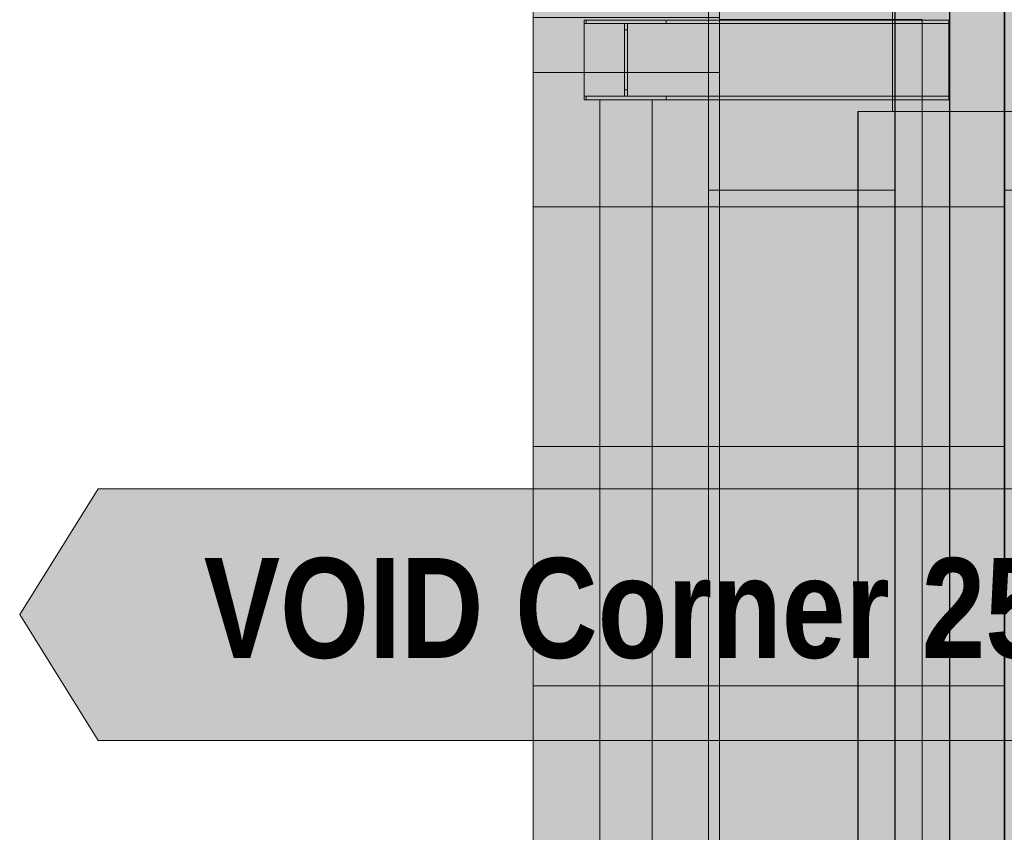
# Model space of a CAD drawing. Header units: millimetres. Extents: x 17 to 413, y 4 to 292.
# Tile 95 of 189: x 51 to 64, y 210 to 220. Entities that reach past the tile are written whole.
import ezdxf
from ezdxf.enums import TextEntityAlignment as Align

# ---------------------------------------------------------------- set-up
doc = ezdxf.new("R2010")
doc.units = ezdxf.units.MM
doc.linetypes.add('DASHED', pattern=[1.524, 1.27, -0.254])
for name, color, linetype in [('FILL-C_9EB2DB', 7, 'Continuous'), ('FILL-EPS', 7, 'Continuous'), ('FILL-WHITE', 7, 'Continuous'), ('LINE-C_2E8C94', 7, 'Continuous'), ('LINE-C_337880', 7, 'Continuous'), ('LINE-INK', 7, 'Continuous'), ('LINE-STEEL', 7, 'Continuous'), ('LINE-STEEL-DASH', 7, 'DASHED'), ('LINE-TEAL_DK', 7, 'Continuous'), ('TEXT-TEAL_DK', 7, 'Continuous')]:
    doc.layers.add(name, color=color, linetype=linetype)
doc.styles.add('OpenSansCondensed-Bold', font='OpenSansCondensed-Bold.ttf')

msp = doc.modelspace()

# ---------------------------------------------------------------- hatches: boundary and pattern name
at = {"layer": 'FILL-C_9EB2DB', "true_color": 0x9eb2db}
h = msp.add_hatch(color=9, dxfattribs=at)
h.dxf.hatch_style = 1
h.paths.add_polyline_path([(58.234, 219.904), (62.874, 219.904), (62.874, 219.859), (58.234, 219.859)])
h = msp.add_hatch(color=9, dxfattribs=at)
h.dxf.hatch_style = 1
h.paths.add_polyline_path([(58.234, 219.859), (58.234, 219.904), (62.874, 219.904), (62.874, 219.859)])
h = msp.add_hatch(color=9, dxfattribs=at)
h.dxf.hatch_style = 1
h.paths.add_polyline_path([(58.234, 219.904), (62.874, 219.904), (62.874, 219.859), (58.234, 219.859)])
h = msp.add_hatch(color=9, dxfattribs=at)
h.dxf.hatch_style = 1
h.paths.add_polyline_path([(58.234, 219.859), (58.234, 219.904), (62.874, 219.904), (62.874, 219.859)])
h = msp.add_hatch(color=9, dxfattribs=at)
h.dxf.hatch_style = 1
h.paths.add_polyline_path([(58.234, 219.904), (62.874, 219.904), (62.874, 219.859), (58.234, 219.859)])
h = msp.add_hatch(color=9, dxfattribs=at)
h.dxf.hatch_style = 1
h.paths.add_polyline_path([(58.234, 219.859), (58.234, 219.904), (62.874, 219.904), (62.874, 219.859)])
h = msp.add_hatch(color=9, dxfattribs=at)
h.dxf.hatch_style = 1
h.paths.add_polyline_path([(58.234, 219.904), (62.874, 219.904), (62.874, 219.859), (58.234, 219.859)])
h = msp.add_hatch(color=9, dxfattribs=at)
h.dxf.hatch_style = 1
h.paths.add_polyline_path([(58.234, 219.859), (58.234, 219.904), (62.874, 219.904), (62.874, 219.859)])
h = msp.add_hatch(color=9, dxfattribs=at)
h.dxf.hatch_style = 1
h.paths.add_polyline_path([(58.234, 219.859), (62.874, 219.859), (62.874, 218.934), (58.234, 218.934)])
h = msp.add_hatch(color=9, dxfattribs=at)
h.dxf.hatch_style = 1
h.paths.add_polyline_path([(58.234, 218.934), (58.234, 219.859), (62.874, 219.859), (62.874, 218.934), (58.234, 218.934)])
h = msp.add_hatch(color=9, dxfattribs=at)
h.dxf.hatch_style = 1
h.paths.add_polyline_path([(58.234, 219.859), (62.874, 219.859), (62.874, 218.934), (58.234, 218.934)])
h = msp.add_hatch(color=9, dxfattribs=at)
h.dxf.hatch_style = 1
h.paths.add_polyline_path([(58.234, 218.934), (58.234, 219.859), (62.874, 219.859), (62.874, 218.934), (58.234, 218.934)])
h = msp.add_hatch(color=9, dxfattribs=at)
h.dxf.hatch_style = 1
h.paths.add_polyline_path([(58.234, 219.859), (62.874, 219.859), (62.874, 218.934), (58.234, 218.934)])
h = msp.add_hatch(color=9, dxfattribs=at)
h.dxf.hatch_style = 1
h.paths.add_polyline_path([(58.234, 218.934), (58.234, 219.859), (62.874, 219.859), (62.874, 218.934), (58.234, 218.934)])
h = msp.add_hatch(color=9, dxfattribs=at)
h.dxf.hatch_style = 1
h.paths.add_polyline_path([(58.234, 219.859), (62.874, 219.859), (62.874, 218.934), (58.234, 218.934)])
h = msp.add_hatch(color=9, dxfattribs=at)
h.dxf.hatch_style = 1
h.paths.add_polyline_path([(58.234, 218.934), (58.234, 219.859), (62.874, 219.859), (62.874, 218.934), (58.234, 218.934)])
h = msp.add_hatch(color=9, dxfattribs=at)
h.dxf.hatch_style = 1
h.paths.add_polyline_path([(58.26, 219.904), (59.275, 219.904), (59.275, 219.859), (58.787, 219.859), (58.787, 219.778), (58.787, 218.934), (59.275, 218.934), (59.275, 218.888), (59.286, 218.888), (59.285, 218.888), (59.285, 218.887), (59.278, 218.888), (59.275, 218.888), (58.26, 218.888), (58.26, 218.934), (58.748, 218.934), (58.748, 219.015), (58.748, 219.859), (58.26, 219.859)])
h = msp.add_hatch(color=9, dxfattribs=at)
h.dxf.hatch_style = 1
h.paths.add_polyline_path([(58.26, 218.888), (58.26, 218.934), (58.748, 218.934), (58.748, 219.778), (58.748, 219.859), (58.26, 219.859), (58.26, 219.904), (59.275, 219.904), (59.275, 219.859), (58.787, 219.859), (58.787, 219.015), (58.787, 218.934), (59.275, 218.934), (59.275, 218.888), (59.285, 218.887), (59.278, 218.888), (59.275, 218.888)])
h = msp.add_hatch(color=9, dxfattribs=at)
h.dxf.hatch_style = 1
h.paths.add_polyline_path([(58.26, 219.904), (59.275, 219.904), (59.275, 219.859), (58.787, 219.859), (58.787, 219.778), (58.787, 218.934), (59.275, 218.934), (59.275, 218.888), (59.286, 218.888), (59.285, 218.888), (59.285, 218.887), (59.278, 218.888), (59.275, 218.888), (58.26, 218.888), (58.26, 218.934), (58.748, 218.934), (58.748, 219.015), (58.748, 219.859), (58.26, 219.859)])
h = msp.add_hatch(color=9, dxfattribs=at)
h.dxf.hatch_style = 1
h.paths.add_polyline_path([(58.26, 218.888), (58.26, 218.934), (58.748, 218.934), (58.748, 219.778), (58.748, 219.859), (58.26, 219.859), (58.26, 219.904), (59.275, 219.904), (59.275, 219.859), (58.787, 219.859), (58.787, 219.015), (58.787, 218.934), (59.275, 218.934), (59.275, 218.888), (59.285, 218.887), (59.278, 218.888), (59.275, 218.888)])
h = msp.add_hatch(color=9, dxfattribs=at)
h.dxf.hatch_style = 1
h.paths.add_polyline_path([(59.275, 219.904), (59.285, 219.905), (59.285, 219.905), (59.286, 219.905)])
h = msp.add_hatch(color=9, dxfattribs=at)
h.dxf.hatch_style = 1
h.paths.add_polyline_path([(59.275, 219.904), (59.285, 219.905), (59.285, 219.905), (59.286, 219.905)])
h = msp.add_hatch(color=9, dxfattribs=at)
h.dxf.hatch_style = 1
h.paths.add_polyline_path([(58.748, 219.778), (58.787, 219.778), (58.787, 219.015), (58.748, 219.015)])
h = msp.add_hatch(color=9, dxfattribs=at)
h.dxf.hatch_style = 1
h.paths.add_polyline_path([(58.748, 219.015), (58.748, 219.778), (58.787, 219.778), (58.787, 219.015)])
h = msp.add_hatch(color=9, dxfattribs=at)
h.dxf.hatch_style = 1
h.paths.add_polyline_path([(58.748, 219.778), (58.787, 219.778), (58.787, 219.015), (58.748, 219.015)])
h = msp.add_hatch(color=9, dxfattribs=at)
h.dxf.hatch_style = 1
h.paths.add_polyline_path([(58.748, 219.015), (58.748, 219.778), (58.787, 219.778), (58.787, 219.015)])
h = msp.add_hatch(color=9, dxfattribs=at)
h.dxf.hatch_style = 1
h.paths.add_polyline_path([(58.234, 218.934), (62.874, 218.934), (62.874, 218.888), (58.234, 218.888)])
h = msp.add_hatch(color=9, dxfattribs=at)
h.dxf.hatch_style = 1
h.paths.add_polyline_path([(58.234, 218.888), (58.234, 218.934), (62.874, 218.934), (62.874, 218.888)])
h = msp.add_hatch(color=9, dxfattribs=at)
h.dxf.hatch_style = 1
h.paths.add_polyline_path([(58.234, 218.934), (62.874, 218.934), (62.874, 218.888), (58.234, 218.888)])
h = msp.add_hatch(color=9, dxfattribs=at)
h.dxf.hatch_style = 1
h.paths.add_polyline_path([(58.234, 218.888), (58.234, 218.934), (62.874, 218.934), (62.874, 218.888)])
h = msp.add_hatch(color=9, dxfattribs=at)
h.dxf.hatch_style = 1
h.paths.add_polyline_path([(58.234, 218.934), (62.874, 218.934), (62.874, 218.888), (58.234, 218.888)])
h = msp.add_hatch(color=9, dxfattribs=at)
h.dxf.hatch_style = 1
h.paths.add_polyline_path([(58.234, 218.888), (58.234, 218.934), (62.874, 218.934), (62.874, 218.888)])
h = msp.add_hatch(color=9, dxfattribs=at)
h.dxf.hatch_style = 1
h.paths.add_polyline_path([(58.234, 218.934), (62.874, 218.934), (62.874, 218.888), (58.234, 218.888)])
h = msp.add_hatch(color=9, dxfattribs=at)
h.dxf.hatch_style = 1
h.paths.add_polyline_path([(58.234, 218.888), (58.234, 218.934), (62.874, 218.934), (62.874, 218.888)])
h = msp.add_hatch(color=9, dxfattribs=at)
h.dxf.hatch_style = 1
h.paths.add_polyline_path([(58.434, 199.238), (58.434, 218.888), (59.101, 218.888), (59.101, 199.238)])
h = msp.add_hatch(color=9, dxfattribs=at)
h.dxf.hatch_style = 1
h.paths.add_polyline_path([(58.434, 218.888), (59.101, 218.888), (59.101, 199.238), (58.434, 199.238)])
h = msp.add_hatch(color=9, dxfattribs=at)
h.dxf.hatch_style = 1
h.paths.add_polyline_path([(58.434, 199.238), (58.434, 218.888), (59.101, 218.888), (59.101, 199.238)])
h = msp.add_hatch(color=9, dxfattribs=at)
h.dxf.hatch_style = 1
h.paths.add_polyline_path([(58.434, 218.888), (59.101, 218.888), (59.101, 199.238), (58.434, 199.238)])
h = msp.add_hatch(color=9, dxfattribs=at)
h.dxf.hatch_style = 1
h.paths.add_polyline_path([(58.434, 199.238), (58.434, 218.888), (59.101, 218.888), (59.101, 199.238)])
h = msp.add_hatch(color=9, dxfattribs=at)
h.dxf.hatch_style = 1
h.paths.add_polyline_path([(58.434, 218.888), (59.101, 218.888), (59.101, 199.238), (58.434, 199.238)])
h = msp.add_hatch(color=9, dxfattribs=at)
h.dxf.hatch_style = 1
h.paths.add_polyline_path([(58.434, 199.238), (58.434, 218.888), (59.101, 218.888), (59.101, 199.238)])
h = msp.add_hatch(color=9, dxfattribs=at)
h.dxf.hatch_style = 1
h.paths.add_polyline_path([(58.434, 218.888), (59.101, 218.888), (59.101, 199.238), (58.434, 199.238)])
at = {"layer": 'FILL-EPS', "true_color": 0xccffff}
h = msp.add_hatch(color=7, dxfattribs=at)
h.dxf.hatch_style = 1
h.paths.add_polyline_path([(59.816, 199.227), (59.816, 199.227), (59.817, 199.235), (59.817, 199.238), (59.817, 235.471), (62.188, 235.471), (62.188, 222.246), (61.478, 222.246), (61.478, 221.229), (62.188, 221.229), (62.188, 199.238), (59.817, 199.238), (59.816, 199.227)])
h = msp.add_hatch(color=7, dxfattribs=at)
h.dxf.hatch_style = 1
h.paths.add_polyline_path([(59.817, 199.231), (59.817, 199.235), (59.817, 199.238), (59.817, 235.475), (62.188, 235.475), (62.189, 235.484), (62.189, 235.484), (62.189, 222.246), (62.188, 222.246), (61.478, 222.246), (61.478, 221.229), (62.189, 221.229), (62.189, 199.238), (62.188, 199.238), (59.817, 199.238)])
h = msp.add_hatch(color=7, dxfattribs=at)
h.dxf.hatch_style = 1
h.paths.add_polyline_path([(59.817, 235.475), (62.188, 235.475), (62.188, 222.246), (60.494, 222.246), (60.494, 221.229), (62.188, 221.229), (62.188, 199.238), (59.817, 199.238)])
h = msp.add_hatch(color=7, dxfattribs=at)
h.dxf.hatch_style = 1
h.paths.add_polyline_path([(59.817, 235.471), (62.188, 235.471), (62.188, 235.47), (62.189, 235.47), (62.189, 222.246), (62.189, 222.246), (61.478, 222.246), (61.478, 221.229), (62.188, 221.229), (62.189, 221.229), (62.189, 199.238), (62.189, 199.238), (62.189, 199.227), (62.188, 199.227), (62.188, 199.227), (62.188, 199.227), (62.188, 199.238), (59.817, 199.238)])
h = msp.add_hatch(color=7, dxfattribs=at)
h.dxf.hatch_style = 1
h.paths.add_polyline_path([(59.817, 233.102), (62.189, 233.102), (62.189, 199.238), (59.817, 199.238)])
h = msp.add_hatch(color=7, dxfattribs=at)
h.dxf.hatch_style = 1
h.paths.add_polyline_path([(59.817, 199.238), (59.817, 233.099), (62.189, 233.099), (62.189, 199.238)])
h = msp.add_hatch(color=7, dxfattribs=at)
h.dxf.hatch_style = 1
h.paths.add_polyline_path([(62.189, 221.227), (62.19, 221.229), (62.19, 222.235), (62.189, 222.235), (62.189, 222.246), (62.189, 233.099), (63.584, 233.099), (63.584, 233.11), (63.585, 233.11), (63.585, 233.11), (63.585, 233.11), (63.584, 233.102), (63.584, 233.099), (63.584, 222.246), (62.867, 222.246), (62.867, 221.229), (63.584, 221.229), (63.584, 199.238), (62.189, 199.238), (62.189, 199.227)])
h = msp.add_hatch(color=7, dxfattribs=at)
h.dxf.hatch_style = 1
h.paths.add_polyline_path([(62.189, 199.238), (62.189, 233.099), (63.577, 233.099), (63.577, 199.238)])
h = msp.add_hatch(color=7, dxfattribs=at)
h.dxf.hatch_style = 1
h.paths.add_polyline_path([(62.189, 233.099), (63.577, 233.099), (63.577, 222.246), (63.577, 199.238), (62.189, 199.238), (62.189, 221.229), (62.189, 221.24), (62.19, 221.24), (62.19, 222.246), (62.189, 222.246), (62.189, 233.099)])
h = msp.add_hatch(color=7, dxfattribs=at)
h.dxf.hatch_style = 1
h.paths.add_polyline_path([(62.189, 233.099), (63.584, 233.099), (63.584, 199.238), (62.189, 199.238)])
h = msp.add_hatch(color=7, dxfattribs=at)
h.dxf.hatch_style = 1
h.paths.add_polyline_path([(63.577, 199.235), (63.577, 199.238), (63.577, 233.099), (65.948, 233.099), (65.948, 222.246), (64.261, 222.246), (64.261, 221.229), (65.948, 221.229), (65.948, 199.238), (63.577, 199.238)])
h = msp.add_hatch(color=7, dxfattribs=at)
h.dxf.hatch_style = 1
h.paths.add_polyline_path([(63.577, 233.099), (65.948, 233.099), (65.948, 222.246), (65.948, 199.238), (63.577, 199.238), (63.577, 233.099)])
h = msp.add_hatch(color=7, dxfattribs=at)
h.dxf.hatch_style = 1
h.paths.add_polyline_path([(63.577, 224.738), (65.948, 224.738), (65.948, 224.74), (65.948, 224.738), (65.949, 224.738), (65.949, 222.246), (65.949, 222.246), (65.949, 222.246), (65.243, 222.246), (65.243, 221.229), (65.948, 221.229), (65.949, 221.229), (65.949, 199.238), (65.949, 199.238), (65.949, 199.227), (65.949, 199.227), (65.949, 199.227), (65.948, 199.227), (65.948, 199.238), (63.577, 199.238), (63.577, 224.738)])
h = msp.add_hatch(color=7, dxfattribs=at)
h.dxf.hatch_style = 1
h.paths.add_polyline_path([(63.577, 199.238), (63.577, 224.738), (65.949, 224.738), (65.949, 199.238)])
h = msp.add_hatch(color=7, dxfattribs=at)
h.dxf.hatch_style = 1
h.paths.add_polyline_path([(63.577, 199.238), (63.577, 224.738), (65.948, 224.738), (65.948, 222.246), (65.243, 222.246), (65.243, 221.229), (65.948, 221.229), (65.948, 199.238)])
h = msp.add_hatch(color=7, dxfattribs=at)
h.dxf.hatch_style = 1
h.paths.add_polyline_path([(63.577, 224.738), (65.948, 224.738), (65.948, 222.246), (64.261, 222.246), (64.261, 221.229), (65.948, 221.229), (65.948, 199.238), (63.577, 199.238)])
h.paths.add_polyline_path([(64.261, 221.229), (64.254, 221.229), (64.254, 221.263), (63.585, 224.698), (63.581, 224.698), (65.918, 199.553), (65.923, 199.554)], flags=0)
h = msp.add_hatch(color=7, dxfattribs=at)
h.dxf.hatch_style = 1
h.paths.add_polyline_path([(57.584, 223.622), (59.954, 223.622), (59.954, 223.632), (59.955, 223.632), (59.956, 223.632), (59.956, 222.246), (59.955, 222.246), (59.306, 222.246), (59.306, 221.229), (59.954, 221.229), (59.956, 221.229), (59.956, 199.238), (59.956, 199.238), (59.956, 199.227), (59.955, 199.227), (59.955, 199.227), (59.955, 199.227), (59.954, 199.238), (57.584, 199.238)])
h = msp.add_hatch(color=7, dxfattribs=at)
h.dxf.hatch_style = 1
h.paths.add_polyline_path([(57.584, 199.238), (57.584, 223.622), (59.956, 223.622), (59.956, 199.238)])
h = msp.add_hatch(color=7, dxfattribs=at)
h.dxf.hatch_style = 1
h.paths.add_polyline_path([(57.584, 223.622), (59.954, 223.622), (59.954, 222.246), (59.306, 222.246), (59.306, 221.229), (59.954, 221.229), (59.954, 199.238), (57.584, 199.238)])
h = msp.add_hatch(color=7, dxfattribs=at)
h.dxf.hatch_style = 1
h.paths.add_polyline_path([(57.584, 223.622), (59.954, 223.622), (59.954, 222.246), (58.261, 222.246), (58.261, 221.229), (59.954, 221.229), (59.954, 199.238), (57.584, 199.238)])
h = msp.add_hatch(color=7, dxfattribs=at)
h.dxf.hatch_style = 1
h.paths.add_polyline_path([(57.584, 223.622), (59.956, 223.622), (59.956, 222.246), (59.954, 222.246), (59.306, 222.246), (59.306, 221.229), (59.956, 221.229), (59.956, 199.238), (59.954, 199.238), (57.584, 199.238), (57.584, 199.235), (57.584, 199.238)])
h = msp.add_hatch(color=7, dxfattribs=at)
h.dxf.hatch_style = 1
h.paths.add_polyline_path([(57.584, 223.622), (59.956, 223.622), (59.956, 199.238), (57.584, 199.238)])
h = msp.add_hatch(color=7, dxfattribs=at)
h.dxf.hatch_style = 1
h.paths.add_polyline_path([(59.956, 219.913), (59.956, 223.622), (63.584, 223.622), (63.584, 199.238), (59.956, 199.238), (59.956, 204.729), (62.534, 204.729), (62.534, 219.913)])
h = msp.add_hatch(color=7, dxfattribs=at)
h.dxf.hatch_style = 1
h.paths.add_polyline_path([(59.956, 223.622), (63.584, 223.622), (63.584, 199.238), (59.956, 199.238), (59.956, 204.729), (62.534, 204.729), (62.534, 219.913), (59.956, 219.913)])
h = msp.add_hatch(color=7, dxfattribs=at)
h.dxf.hatch_style = 1
h.paths.add_polyline_path([(59.956, 199.238), (59.956, 223.622), (68.834, 223.622), (68.834, 199.238)])
h.paths.add_polyline_path([(61.714, 204.738), (66.284, 204.738), (66.284, 218.741), (61.714, 218.741)], flags=0)
h = msp.add_hatch(color=7, dxfattribs=at)
h.dxf.hatch_style = 1
h.paths.add_polyline_path([(59.956, 199.238), (59.956, 223.622), (68.834, 223.622), (68.834, 199.238)])
h.paths.add_polyline_path([(66.288, 204.738), (66.288, 218.741), (61.718, 218.741), (61.718, 204.738)], flags=0)
h = msp.add_hatch(color=7, dxfattribs=at)
h.dxf.hatch_style = 1
h.paths.add_polyline_path([(59.956, 219.913), (59.956, 223.622), (63.584, 223.622), (63.584, 199.238), (59.956, 199.238), (59.956, 204.729), (62.534, 204.729), (62.534, 219.913)])
h = msp.add_hatch(color=7, dxfattribs=at)
h.dxf.hatch_style = 1
h.paths.add_polyline_path([(59.956, 223.622), (63.584, 223.622), (63.584, 199.238), (59.956, 199.238), (59.956, 204.729), (62.534, 204.729), (62.534, 219.913), (59.956, 219.913)])
h = msp.add_hatch(color=7, dxfattribs=at)
h.dxf.hatch_style = 1
h.paths.add_polyline_path([(59.956, 221.229), (63.584, 221.229), (63.584, 199.238), (59.956, 199.238), (59.956, 204.729), (62.534, 204.729), (62.534, 219.913), (59.956, 219.913)])
h = msp.add_hatch(color=7, dxfattribs=at)
h.dxf.hatch_style = 1
h.paths.add_polyline_path([(59.956, 199.238), (59.956, 204.729), (62.534, 204.729), (62.534, 219.913), (59.956, 219.913), (59.956, 221.229), (59.956, 221.229), (63.584, 221.229), (63.584, 199.238)])
h = msp.add_hatch(color=7, dxfattribs=at)
h.dxf.hatch_style = 1
h.paths.add_polyline_path([(59.956, 221.229), (59.956, 221.229), (68.834, 221.229), (68.834, 199.238), (59.956, 199.238)])
h.paths.add_polyline_path([(61.714, 218.741), (61.714, 204.738), (66.284, 204.738), (66.284, 218.741)], flags=0)
h = msp.add_hatch(color=7, dxfattribs=at)
h.dxf.hatch_style = 1
h.paths.add_polyline_path([(59.956, 221.229), (68.834, 221.229), (68.834, 199.238), (59.956, 199.238), (59.956, 221.229)])
h.paths.add_polyline_path([(61.718, 204.738), (66.288, 204.738), (66.288, 218.741), (61.718, 218.741)], flags=0)
h = msp.add_hatch(color=7, dxfattribs=at)
h.dxf.hatch_style = 1
h.paths.add_polyline_path([(59.956, 221.229), (63.584, 221.229), (63.584, 199.238), (59.956, 199.238), (59.956, 204.729), (62.534, 204.729), (62.534, 219.913), (59.956, 219.913)])
h = msp.add_hatch(color=7, dxfattribs=at)
h.dxf.hatch_style = 1
h.paths.add_polyline_path([(59.956, 199.238), (59.956, 204.729), (62.534, 204.729), (62.534, 219.913), (59.956, 219.913), (59.956, 221.229), (59.956, 221.229), (63.584, 221.229), (63.584, 199.238)])
h = msp.add_hatch(color=7, dxfattribs=at)
h.dxf.hatch_style = 1
h.paths.add_polyline_path([(57.584, 219.238), (59.954, 219.238), (59.954, 199.238), (57.584, 199.238)])
h = msp.add_hatch(color=7, dxfattribs=at)
h.dxf.hatch_style = 1
h.paths.add_polyline_path([(57.584, 199.238), (57.584, 219.238), (59.954, 219.238), (59.954, 199.238)])
h = msp.add_hatch(color=7, dxfattribs=at)
h.dxf.hatch_style = 1
h.paths.add_polyline_path([(59.817, 217.738), (62.188, 217.738), (62.188, 199.238), (59.817, 199.238)])
h = msp.add_hatch(color=7, dxfattribs=at)
h.dxf.hatch_style = 1
h.paths.add_polyline_path([(59.817, 199.238), (59.817, 217.738), (62.188, 217.738), (62.188, 199.238)])
h = msp.add_hatch(color=7, dxfattribs=at)
h.dxf.hatch_style = 1
h.paths.add_polyline_path([(63.577, 217.738), (65.948, 217.738), (65.948, 199.238), (63.577, 199.238)])
h = msp.add_hatch(color=7, dxfattribs=at)
h.dxf.hatch_style = 1
h.paths.add_polyline_path([(63.577, 199.238), (63.577, 217.738), (65.948, 217.738), (65.948, 199.238)])
at = {"layer": 'FILL-WHITE', "true_color": 0xffffff}
h = msp.add_hatch(color=7, dxfattribs=at)
h.dxf.hatch_style = 1
h.paths.add_polyline_path([(59.957, 219.938), (59.957, 204.738), (57.584, 204.738), (57.584, 219.238), (57.584, 219.913), (57.584, 219.938)])
h = msp.add_hatch(color=7, dxfattribs=at)
h.dxf.hatch_style = 1
h.paths.add_polyline_path([(59.957, 204.738), (57.584, 204.738), (57.584, 219.238), (57.584, 219.913), (57.584, 219.938), (59.957, 219.938)])
h = msp.add_hatch(color=7, dxfattribs=at)
h.dxf.hatch_style = 1
h.paths.add_polyline_path([(59.957, 204.738), (57.584, 204.738), (57.584, 219.238), (57.584, 219.913), (57.584, 219.938), (59.957, 219.938)])
h = msp.add_hatch(color=7, dxfattribs=at)
h.dxf.hatch_style = 1
h.paths.add_polyline_path([(59.956, 204.738), (59.956, 219.938), (62.536, 219.938), (62.536, 204.738)])
h = msp.add_hatch(color=7, dxfattribs=at)
h.dxf.hatch_style = 1
h.paths.add_polyline_path([(59.956, 204.738), (59.956, 219.938), (62.536, 219.938), (62.536, 204.738)])
h = msp.add_hatch(color=7, dxfattribs=at)
h.dxf.hatch_style = 1
h.paths.add_polyline_path([(61.718, 204.738), (61.718, 218.738), (66.284, 218.738), (66.284, 204.738)])
h = msp.add_hatch(color=7, dxfattribs=at)
h.dxf.hatch_style = 1
h.paths.add_polyline_path([(51.052, 212.338), (52.052, 213.938), (65.489, 213.938), (66.489, 212.338), (65.489, 210.738), (52.052, 210.738)])

# ---------------------------------------------------------------- linework, layer by layer
at = {"layer": 'LINE-C_2E8C94', "lineweight": 5}
for points in [[(59.816, 199.227), (59.816, 199.227), (59.817, 199.235), (59.817, 199.238), (59.817, 235.471), (62.188, 235.471), (62.188, 222.246), (61.478, 222.246), (61.478, 221.229), (62.188, 221.229), (62.188, 199.238), (59.817, 199.238), (59.816, 199.227)], [(59.817, 199.231), (59.817, 199.235), (59.817, 199.238), (59.817, 235.475), (62.188, 235.475), (62.189, 235.484), (62.189, 235.484), (62.189, 222.246), (62.188, 222.246), (62.188, 222.246), (62.188, 222.246), (61.478, 222.246), (61.478, 221.229), (62.189, 221.229), (62.189, 199.238), (62.188, 199.238), (59.817, 199.238)], [(59.817, 235.475), (62.188, 235.475), (62.188, 222.246), (60.494, 222.246), (60.494, 221.229), (62.188, 221.229), (62.188, 199.238), (59.817, 199.238)], [(59.817, 235.471), (59.817, 235.471), (62.188, 235.471), (62.188, 235.47), (62.189, 235.47), (62.189, 222.246), (62.189, 222.246), (62.189, 222.246), (61.478, 222.246), (61.478, 221.229), (62.188, 221.229), (62.189, 221.229), (62.189, 199.238), (62.189, 199.238), (62.189, 199.238), (62.189, 199.227), (62.188, 199.227), (62.188, 199.227), (62.188, 199.227), (62.188, 199.238), (59.817, 199.238), (59.817, 235.471)], [(59.817, 233.102), (62.189, 233.102), (62.189, 199.238), (62.189, 199.238), (59.817, 199.238)], [(59.817, 199.238), (59.817, 199.238), (59.817, 199.238), (59.817, 233.099), (62.189, 233.099), (62.189, 199.238), (59.817, 199.238)], [(62.189, 221.227), (62.19, 221.229), (62.19, 221.229), (62.19, 222.235), (62.189, 222.235), (62.189, 222.246), (62.189, 233.099), (63.584, 233.099), (63.584, 233.11), (63.585, 233.11), (63.585, 233.11), (63.585, 233.11), (63.584, 233.102), (63.584, 233.099), (63.584, 222.246), (62.867, 222.246), (62.867, 221.229), (63.584, 221.229), (63.584, 199.238), (63.584, 199.238), (63.584, 199.238), (62.189, 199.238), (62.189, 199.227)], [(62.189, 199.238), (62.189, 199.238), (62.189, 233.099), (63.577, 233.099), (63.577, 233.099), (63.577, 199.238)], [(62.189, 233.099), (62.189, 233.099), (63.577, 233.099), (63.577, 233.099), (63.577, 233.099), (63.577, 222.246), (63.577, 199.238), (63.577, 199.238), (62.189, 199.238), (62.189, 221.229), (62.189, 221.229), (62.189, 221.229), (62.189, 221.24), (62.19, 221.24), (62.19, 222.246), (62.189, 222.246), (62.189, 233.099)], [(62.189, 233.099), (63.584, 233.099), (63.584, 199.238), (62.189, 199.238), (62.189, 233.099)], [(63.577, 199.235), (63.577, 199.238), (63.577, 233.099), (65.948, 233.099), (65.948, 222.246), (64.261, 222.246), (64.261, 221.229), (65.948, 221.229), (65.948, 199.238), (65.948, 199.238), (63.577, 199.238)], [(63.577, 233.099), (63.577, 233.099), (65.948, 233.099), (65.948, 222.246), (65.948, 199.238), (63.577, 199.238), (63.577, 233.099), (63.577, 233.099), (63.577, 233.099)], [(63.577, 199.238), (63.577, 199.238), (63.577, 224.738), (65.949, 224.738), (65.949, 224.738), (65.949, 199.238)], [(63.577, 199.238), (63.577, 224.738), (65.948, 224.738), (65.948, 222.246), (65.243, 222.246), (65.243, 221.229), (65.948, 221.229), (65.948, 199.238)], [(63.577, 224.738), (65.948, 224.738), (65.948, 222.246), (64.261, 222.246), (64.261, 221.229), (65.948, 221.229), (65.948, 199.238), (63.577, 199.238)], [(57.584, 223.622), (59.954, 223.622), (59.954, 223.632), (59.955, 223.632), (59.956, 223.632), (59.956, 222.246), (59.955, 222.246), (59.306, 222.246), (59.306, 221.229), (59.954, 221.229), (59.956, 221.229), (59.956, 199.238), (59.956, 199.238), (59.956, 199.227), (59.955, 199.227), (59.955, 199.227), (59.955, 199.227), (59.954, 199.238), (57.584, 199.238)], [(57.584, 199.238), (57.584, 223.622), (59.956, 223.622), (59.956, 223.622), (59.956, 223.622), (59.956, 199.238)], [(57.584, 223.622), (59.954, 223.622), (59.954, 222.246), (59.306, 222.246), (59.306, 221.229), (59.954, 221.229), (59.954, 221.229), (59.954, 221.229), (59.954, 199.238), (57.584, 199.238)], [(57.584, 223.622), (59.954, 223.622), (59.954, 222.246), (58.261, 222.246), (58.261, 221.229), (59.954, 221.229), (59.954, 199.238), (57.584, 199.238)], [(57.584, 223.622), (59.956, 223.622), (59.956, 222.246), (59.954, 222.246), (59.306, 222.246), (59.306, 221.229), (59.956, 221.229), (59.956, 199.238), (59.954, 199.238), (57.584, 199.238), (57.584, 199.235), (57.584, 199.238)], [(57.584, 223.622), (57.584, 223.622), (59.956, 223.622), (59.956, 199.238), (59.956, 199.238), (59.956, 199.238), (59.956, 199.238), (57.584, 199.238)], [(59.956, 219.913), (59.956, 223.622), (63.584, 223.622), (63.584, 199.238), (59.956, 199.238), (59.956, 199.238), (59.956, 204.729), (62.534, 204.729), (62.534, 219.913)], [(59.956, 223.622), (63.584, 223.622), (63.584, 223.622), (63.584, 223.622), (63.584, 199.238), (59.956, 199.238), (59.956, 204.729), (62.534, 204.729), (62.534, 219.913), (59.956, 219.913)], [(59.956, 199.238), (59.956, 223.622), (68.834, 223.622), (68.834, 199.238)], [(59.956, 199.238), (59.956, 223.622), (68.834, 223.622), (68.834, 199.238)], [(59.956, 219.913), (59.956, 223.622), (63.584, 223.622), (63.584, 199.238), (59.956, 199.238), (59.956, 199.238), (59.956, 204.729), (62.534, 204.729), (62.534, 219.913)], [(59.956, 223.622), (63.584, 223.622), (63.584, 223.622), (63.584, 223.622), (63.584, 199.238), (59.956, 199.238), (59.956, 204.729), (62.534, 204.729), (62.534, 219.913), (59.956, 219.913)], [(59.956, 221.229), (63.584, 221.229), (63.584, 199.238), (59.956, 199.238), (59.956, 204.729), (62.534, 204.729), (62.534, 219.913), (59.956, 219.913)], [(59.956, 199.238), (59.956, 199.238), (59.956, 204.729), (62.534, 204.729), (62.534, 219.913), (59.956, 219.913), (59.956, 221.229), (59.956, 221.229), (59.956, 221.229), (63.584, 221.229), (63.584, 199.238)], [(59.956, 221.229), (59.956, 221.229), (68.834, 221.229), (68.834, 199.238), (59.956, 199.238)], [(59.956, 221.229), (68.834, 221.229), (68.834, 199.238), (59.956, 199.238), (59.956, 221.229)], [(59.956, 221.229), (63.584, 221.229), (63.584, 199.238), (59.956, 199.238), (59.956, 204.729), (62.534, 204.729), (62.534, 219.913), (59.956, 219.913)], [(59.956, 199.238), (59.956, 199.238), (59.956, 204.729), (62.534, 204.729), (62.534, 219.913), (59.956, 219.913), (59.956, 221.229), (59.956, 221.229), (59.956, 221.229), (63.584, 221.229), (63.584, 199.238)], [(57.584, 219.238), (57.584, 219.238), (59.954, 219.238), (59.954, 199.238), (59.954, 199.238), (57.584, 199.238)], [(57.584, 199.238), (57.584, 219.238), (59.954, 219.238), (59.954, 199.238)], [(61.714, 204.738), (66.284, 204.738), (66.284, 218.741), (61.714, 218.741)], [(61.714, 218.741), (61.714, 204.738), (66.284, 204.738), (66.284, 218.741)], [(61.718, 204.738), (66.288, 204.738), (66.288, 218.741), (61.718, 218.741)], [(66.288, 204.738), (66.288, 218.741), (61.718, 218.741), (61.718, 204.738)], [(59.817, 217.738), (62.188, 217.738), (62.188, 199.238), (62.188, 199.238), (59.817, 199.238)], [(59.817, 199.238), (59.817, 217.738), (62.188, 217.738), (62.188, 217.738), (62.188, 217.738), (62.188, 199.238)], [(63.577, 217.738), (63.577, 217.738), (65.948, 217.738), (65.948, 199.238), (63.577, 199.238), (63.577, 217.738)], [(63.577, 199.238), (63.577, 199.238), (63.577, 217.738), (65.948, 217.738), (65.948, 199.238)]]:
    msp.add_lwpolyline(points, close=True, dxfattribs=at)
msp.add_lwpolyline([(65.948, 199.238), (63.577, 199.238), (63.577, 224.738), (63.577, 224.738), (63.577, 224.738), (65.948, 224.738)], dxfattribs=at)
at = {"layer": 'LINE-C_337880', "lineweight": 5}
for p, q in [((62.156, 218.748), (62.156, 220.574)), ((62.156, 218.748), (62.156, 220.574)), ((62.882, 217.526), (62.882, 220.574)), ((62.882, 217.526), (62.882, 220.574)), ((62.886, 217.526), (62.886, 220.574)), ((62.886, 217.526), (62.886, 220.574)), ((57.59, 217.526), (59.949, 217.526)), ((57.59, 217.526), (59.949, 217.526)), ((57.59, 217.526), (59.948, 217.526)), ((57.59, 217.526), (59.948, 217.526)), ((57.59, 217.526), (59.948, 217.526)), ((57.59, 217.526), (59.948, 217.526)), ((57.59, 217.526), (59.949, 217.526)), ((57.59, 217.526), (59.949, 217.526)), ((59.824, 217.526), (62.183, 217.526)), ((59.824, 217.526), (62.183, 217.526)), ((59.824, 217.526), (62.181, 217.526)), ((59.824, 217.526), (62.181, 217.526)), ((59.824, 217.526), (62.181, 217.526)), ((59.824, 217.526), (62.181, 217.526)), ((59.824, 217.526), (62.183, 217.526)), ((59.824, 217.526), (62.183, 217.526)), ((59.963, 217.526), (61.708, 217.526)), ((59.963, 217.526), (61.708, 217.526)), ((59.963, 217.526), (61.711, 217.526)), ((59.963, 217.526), (61.711, 217.526)), ((62.196, 217.526), (62.882, 217.526)), ((62.196, 217.526), (62.882, 217.526)), ((62.196, 217.526), (62.886, 217.526)), ((62.196, 217.526), (62.886, 217.526)), ((62.541, 217.526), (63.577, 217.526)), ((62.541, 217.526), (63.577, 217.526)), ((62.541, 217.526), (63.577, 217.526)), ((62.541, 217.526), (63.577, 217.526)), ((62.541, 217.526), (63.577, 217.526)), ((62.541, 217.526), (63.577, 217.526)), ((62.541, 217.526), (63.577, 217.526)), ((62.541, 217.526), (63.577, 217.526)), ((62.882, 214.478), (62.882, 217.526)), ((62.882, 217.526), (63.57, 217.526)), ((62.882, 214.478), (62.882, 217.526)), ((62.882, 217.526), (63.57, 217.526)), ((62.886, 214.478), (62.886, 217.526)), ((62.886, 217.526), (63.577, 217.526)), ((62.886, 214.478), (62.886, 217.526)), ((62.886, 217.526), (63.577, 217.526)), ((57.59, 214.478), (59.949, 214.478)), ((57.59, 214.478), (59.949, 214.478)), ((57.59, 214.478), (59.948, 214.478)), ((57.59, 214.478), (59.948, 214.478)), ((57.59, 214.478), (59.948, 214.478)), ((57.59, 214.478), (59.948, 214.478)), ((57.59, 214.478), (59.949, 214.478)), ((57.59, 214.478), (59.949, 214.478)), ((59.824, 214.478), (62.183, 214.478)), ((59.824, 214.478), (62.183, 214.478)), ((59.824, 214.478), (62.181, 214.478)), ((59.824, 214.478), (62.181, 214.478)), ((59.824, 214.478), (62.181, 214.478)), ((59.824, 214.478), (62.181, 214.478)), ((59.824, 214.478), (62.183, 214.478)), ((59.824, 214.478), (62.183, 214.478)), ((59.963, 214.478), (61.708, 214.478)), ((59.963, 214.478), (61.708, 214.478)), ((59.963, 214.478), (61.711, 214.478)), ((59.963, 214.478), (61.711, 214.478)), ((62.196, 214.478), (62.882, 214.478)), ((62.196, 214.478), (62.882, 214.478)), ((62.196, 214.478), (62.886, 214.478)), ((62.196, 214.478), (62.886, 214.478)), ((62.541, 214.478), (63.577, 214.478)), ((62.541, 214.478), (63.577, 214.478)), ((62.541, 214.478), (63.577, 214.478)), ((62.541, 214.478), (63.577, 214.478)), ((62.541, 214.478), (63.577, 214.478)), ((62.541, 214.478), (63.577, 214.478)), ((62.541, 214.478), (63.577, 214.478)), ((62.541, 214.478), (63.577, 214.478)), ((62.882, 211.43), (62.882, 214.478)), ((62.882, 214.478), (63.57, 214.478)), ((62.882, 211.43), (62.882, 214.478)), ((62.882, 214.478), (63.57, 214.478)), ((62.886, 211.43), (62.886, 214.478)), ((62.886, 214.478), (63.577, 214.478)), ((62.886, 211.43), (62.886, 214.478)), ((62.886, 214.478), (63.577, 214.478)), ((57.59, 211.43), (59.949, 211.43)), ((57.59, 211.43), (59.949, 211.43)), ((57.59, 211.43), (59.948, 211.43)), ((57.59, 211.43), (59.948, 211.43)), ((57.59, 211.43), (59.948, 211.43)), ((57.59, 211.43), (59.948, 211.43)), ((57.59, 211.43), (59.949, 211.43)), ((57.59, 211.43), (59.949, 211.43)), ((59.824, 211.43), (62.183, 211.43)), ((59.824, 211.43), (62.183, 211.43)), ((59.824, 211.43), (62.181, 211.43)), ((59.824, 211.43), (62.181, 211.43)), ((59.824, 211.43), (62.181, 211.43)), ((59.824, 211.43), (62.181, 211.43)), ((59.824, 211.43), (62.183, 211.43)), ((59.824, 211.43), (62.183, 211.43)), ((59.963, 211.43), (61.708, 211.43)), ((59.963, 211.43), (61.708, 211.43)), ((59.963, 211.43), (61.711, 211.43)), ((59.963, 211.43), (61.711, 211.43)), ((62.196, 211.43), (62.882, 211.43)), ((62.196, 211.43), (62.882, 211.43)), ((62.196, 211.43), (62.886, 211.43)), ((62.196, 211.43), (62.886, 211.43)), ((62.541, 211.43), (63.577, 211.43)), ((62.541, 211.43), (63.577, 211.43)), ((62.541, 211.43), (63.577, 211.43)), ((62.541, 211.43), (63.577, 211.43)), ((62.541, 211.43), (63.577, 211.43)), ((62.541, 211.43), (63.577, 211.43)), ((62.541, 211.43), (63.577, 211.43)), ((62.541, 211.43), (63.577, 211.43)), ((62.882, 208.382), (62.882, 211.43)), ((62.882, 211.43), (63.57, 211.43)), ((62.882, 208.382), (62.882, 211.43)), ((62.882, 211.43), (63.57, 211.43)), ((62.886, 208.382), (62.886, 211.43)), ((62.886, 211.43), (63.577, 211.43)), ((62.886, 208.382), (62.886, 211.43)), ((62.886, 211.43), (63.577, 211.43))]:
    msp.add_line(p, q, dxfattribs=at)
at = {"layer": 'LINE-INK', "lineweight": 5}
msp.add_lwpolyline([(59.957, 204.738), (57.584, 204.738), (57.584, 219.238), (57.584, 219.913), (57.584, 219.938), (59.957, 219.938)], close=True, dxfattribs=at)
msp.add_lwpolyline([(59.957, 204.738), (57.584, 204.738), (57.584, 219.238), (57.584, 219.913), (57.584, 219.938), (59.957, 219.938)], close=True, dxfattribs=at)
at = {"layer": 'LINE-STEEL', "lineweight": 5}
for points in [[(58.234, 219.904), (62.874, 219.904), (62.874, 219.859), (58.234, 219.859)], [(58.234, 219.859), (58.234, 219.904), (62.874, 219.904), (62.874, 219.859)], [(58.234, 219.904), (62.874, 219.904), (62.874, 219.859), (58.234, 219.859)], [(58.234, 219.859), (58.234, 219.904), (62.874, 219.904), (62.874, 219.859)], [(58.234, 219.904), (62.874, 219.904), (62.874, 219.859), (58.234, 219.859)], [(58.234, 219.859), (58.234, 219.904), (62.874, 219.904), (62.874, 219.859)], [(58.234, 219.904), (62.874, 219.904), (62.874, 219.859), (58.234, 219.859)], [(58.234, 219.859), (58.234, 219.904), (62.874, 219.904), (62.874, 219.859)], [(58.234, 219.859), (58.234, 219.859), (58.234, 219.859), (62.874, 219.859), (62.874, 218.934), (62.874, 218.934), (62.874, 218.934), (62.874, 218.934), (58.234, 218.934), (58.234, 219.859)], [(58.234, 218.934), (58.234, 218.934), (58.234, 219.859), (62.874, 219.859), (62.874, 219.859), (62.874, 219.859), (62.874, 219.859), (62.874, 218.934), (58.234, 218.934), (58.234, 218.934)], [(58.234, 219.859), (58.234, 219.859), (58.234, 219.859), (62.874, 219.859), (62.874, 218.934), (62.874, 218.934), (62.874, 218.934), (62.874, 218.934), (58.234, 218.934), (58.234, 219.859)], [(58.234, 218.934), (58.234, 218.934), (58.234, 219.859), (62.874, 219.859), (62.874, 219.859), (62.874, 219.859), (62.874, 219.859), (62.874, 218.934), (58.234, 218.934), (58.234, 218.934)], [(58.234, 219.859), (58.234, 219.859), (58.234, 219.859), (62.874, 219.859), (62.874, 218.934), (62.874, 218.934), (62.874, 218.934), (62.874, 218.934), (58.234, 218.934), (58.234, 219.859)], [(58.234, 218.934), (58.234, 218.934), (58.234, 219.859), (62.874, 219.859), (62.874, 219.859), (62.874, 219.859), (62.874, 219.859), (62.874, 218.934), (58.234, 218.934), (58.234, 218.934)], [(58.234, 219.859), (58.234, 219.859), (58.234, 219.859), (62.874, 219.859), (62.874, 218.934), (62.874, 218.934), (62.874, 218.934), (62.874, 218.934), (58.234, 218.934), (58.234, 219.859)], [(58.234, 218.934), (58.234, 218.934), (58.234, 219.859), (62.874, 219.859), (62.874, 219.859), (62.874, 219.859), (62.874, 219.859), (62.874, 218.934), (58.234, 218.934), (58.234, 218.934)], [(58.26, 219.904), (58.26, 219.904), (59.275, 219.904), (59.275, 219.904), (59.275, 219.904), (59.275, 219.859), (58.787, 219.859), (58.787, 219.778), (58.787, 218.934), (59.275, 218.934), (59.275, 218.888), (59.286, 218.888), (59.285, 218.888), (59.285, 218.887), (59.278, 218.888), (59.275, 218.888), (58.26, 218.888), (58.26, 218.934), (58.748, 218.934), (58.748, 219.015), (58.748, 219.859), (58.26, 219.859)], [(58.26, 218.888), (58.26, 218.934), (58.748, 218.934), (58.748, 219.778), (58.748, 219.859), (58.26, 219.859), (58.26, 219.904), (59.275, 219.904), (59.275, 219.904), (59.275, 219.904), (59.275, 219.859), (58.787, 219.859), (58.787, 219.015), (58.787, 218.934), (59.275, 218.934), (59.275, 218.888), (59.285, 218.887), (59.285, 218.887), (59.278, 218.888), (59.275, 218.888), (58.26, 218.888)], [(58.26, 219.904), (58.26, 219.904), (59.275, 219.904), (59.275, 219.904), (59.275, 219.904), (59.275, 219.859), (58.787, 219.859), (58.787, 219.778), (58.787, 218.934), (59.275, 218.934), (59.275, 218.888), (59.286, 218.888), (59.285, 218.888), (59.285, 218.887), (59.278, 218.888), (59.275, 218.888), (58.26, 218.888), (58.26, 218.934), (58.748, 218.934), (58.748, 219.015), (58.748, 219.859), (58.26, 219.859)], [(58.26, 218.888), (58.26, 218.934), (58.748, 218.934), (58.748, 219.778), (58.748, 219.859), (58.26, 219.859), (58.26, 219.904), (59.275, 219.904), (59.275, 219.904), (59.275, 219.904), (59.275, 219.859), (58.787, 219.859), (58.787, 219.015), (58.787, 218.934), (59.275, 218.934), (59.275, 218.888), (59.285, 218.887), (59.285, 218.887), (59.278, 218.888), (59.275, 218.888), (58.26, 218.888)], [(59.275, 219.904), (59.285, 219.905), (59.285, 219.905), (59.286, 219.905)], [(59.275, 219.904), (59.285, 219.905), (59.285, 219.905), (59.286, 219.905)], [(58.748, 219.778), (58.787, 219.778), (58.787, 219.015), (58.748, 219.015)], [(58.748, 219.015), (58.748, 219.778), (58.787, 219.778), (58.787, 219.015)], [(58.748, 219.778), (58.787, 219.778), (58.787, 219.015), (58.748, 219.015)], [(58.748, 219.015), (58.748, 219.778), (58.787, 219.778), (58.787, 219.015)], [(58.234, 218.934), (62.874, 218.934), (62.874, 218.888), (58.234, 218.888)], [(58.234, 218.888), (58.234, 218.934), (62.874, 218.934), (62.874, 218.888)], [(58.234, 218.934), (62.874, 218.934), (62.874, 218.888), (58.234, 218.888)], [(58.234, 218.888), (58.234, 218.934), (62.874, 218.934), (62.874, 218.888)], [(58.234, 218.934), (62.874, 218.934), (62.874, 218.888), (58.234, 218.888)], [(58.234, 218.888), (58.234, 218.934), (62.874, 218.934), (62.874, 218.888)], [(58.234, 218.934), (62.874, 218.934), (62.874, 218.888), (58.234, 218.888)], [(58.234, 218.888), (58.234, 218.934), (62.874, 218.934), (62.874, 218.888)], [(58.434, 199.238), (58.434, 199.238), (58.434, 218.888), (59.101, 218.888), (59.101, 218.888), (59.101, 218.888), (59.101, 199.238)], [(58.434, 218.888), (58.434, 218.888), (58.434, 218.888), (59.101, 218.888), (59.101, 199.238), (59.101, 199.238), (59.101, 199.238), (59.101, 199.238), (58.434, 199.238)], [(58.434, 199.238), (58.434, 199.238), (58.434, 218.888), (59.101, 218.888), (59.101, 218.888), (59.101, 218.888), (59.101, 199.238)], [(58.434, 218.888), (58.434, 218.888), (58.434, 218.888), (59.101, 218.888), (59.101, 199.238), (59.101, 199.238), (59.101, 199.238), (59.101, 199.238), (58.434, 199.238)], [(58.434, 199.238), (58.434, 199.238), (58.434, 218.888), (59.101, 218.888), (59.101, 218.888), (59.101, 218.888), (59.101, 199.238)], [(58.434, 218.888), (58.434, 218.888), (58.434, 218.888), (59.101, 218.888), (59.101, 199.238), (59.101, 199.238), (59.101, 199.238), (59.101, 199.238), (58.434, 199.238)], [(58.434, 199.238), (58.434, 199.238), (58.434, 218.888), (59.101, 218.888), (59.101, 218.888), (59.101, 218.888), (59.101, 199.238)], [(58.434, 218.888), (58.434, 218.888), (58.434, 218.888), (59.101, 218.888), (59.101, 199.238), (59.101, 199.238), (59.101, 199.238), (59.101, 199.238), (58.434, 199.238)]]:
    msp.add_lwpolyline(points, close=True, dxfattribs=at)
at = {"layer": 'LINE-STEEL-DASH', "lineweight": 5}
msp.add_lwpolyline([(58.434, 199.238), (58.434, 218.888), (58.26, 218.888), (58.26, 218.888), (58.234, 218.888), (58.234, 218.934), (58.234, 218.934), (58.234, 218.934), (58.234, 219.859), (58.234, 219.859), (58.234, 219.859), (58.234, 219.904), (58.26, 219.904), (58.26, 219.904), (59.275, 219.904), (59.275, 219.904), (59.275, 219.904), (62.874, 219.904), (62.874, 219.859), (62.874, 219.859), (62.874, 219.859), (62.874, 218.934), (62.874, 218.934), (62.874, 218.934), (62.874, 218.888), (59.275, 218.888), (59.275, 218.888), (59.286, 218.888), (59.285, 218.888), (59.285, 218.887), (59.285, 218.887), (59.278, 218.888), (59.275, 218.888), (59.101, 218.888), (59.101, 218.888), (59.101, 199.238)], dxfattribs=at)
msp.add_lwpolyline([(59.285, 219.905), (59.285, 219.905), (59.286, 219.905), (59.275, 219.904)], close=True, dxfattribs=at)
at = {"layer": 'LINE-TEAL_DK', "lineweight": 5}
msp.add_lwpolyline([(51.052, 212.338), (52.052, 213.938), (65.489, 213.938), (66.489, 212.338), (65.489, 210.738), (52.052, 210.738)], close=True, dxfattribs=at)

# ---------------------------------------------------------------- texts
at = {"layer": 'TEXT-TEAL_DK', "style": 'OpenSansCondensed-Bold'}
msp.add_text('VOID Corner 25', height=1.27, dxfattribs=at).set_placement((58.77, 211.788), align=Align.CENTER)

doc.saveas('drawing.dxf')
